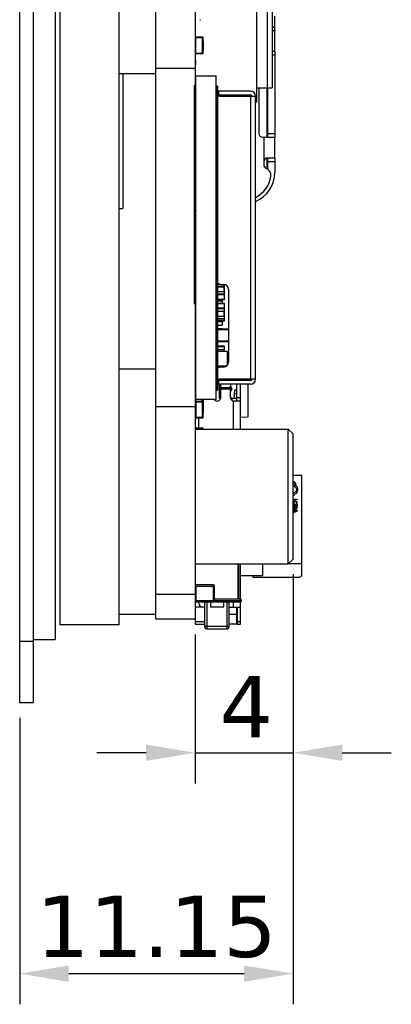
# Model space of a CAD drawing. Header units: millimetres. Extents: x 344 to 667, y 229 to 335.
# Tile 2 of 206: x 506 to 521, y 229 to 269. Entities that reach past the tile are written whole.
import ezdxf

# ---------------------------------------------------------------- set-up
doc = ezdxf.new("R2010")
doc.units = ezdxf.units.MM
doc.header["$LTSCALE"] = 0.5
doc.header["$PDMODE"] = 3
doc.header["$PDSIZE"] = 0.3125
doc.layers.get('0').update_dxf_attribs({"linetype": 'CONTINUOUS'})
doc.layers.get('Defpoints').update_dxf_attribs({"linetype": 'CONTINUOUS'})
doc.layers.add('Dim', color=6, linetype='CONTINUOUS', lineweight=13)
doc.styles.add('Verdana', font='verdana.ttf', dxfattribs={"height": 2.5})
doc.dimstyles.new('aaaaaaaa 3.0', dxfattribs={"dimtxt": 2.5, "dimasz": 2, "dimexe": 1.25, "dimexo": 0.625, "dimtad": 1, "dimzin": 9, "dimdsep": 46, "dimtxsty": 'Verdana', "dimcen": 0, "dimazin": 0, "dimtfac": 1, "dimtmove": 0, "dimatfit": 3, "dimfxl": 1, "dimlwd": 25, "dimlwe": 25, "dimarcsym": 0})

# ---------------------------------------------------------------- blocks, each defined once
blk = doc.blocks.new('*D27')
at = {"layer": 'Defpoints', "color": 0}
for p in [(517.35, 246.733), (513.35, 244.283), (517.35, 238.831)]:
    blk.add_point(p, dxfattribs=at)
at = {"layer": 'Dim', "color": 0, "lineweight": 25}
for p, q in [((517.35, 246.108), (517.35, 237.581)), ((513.35, 243.658), (513.35, 237.581)), ((511.35, 238.831), (509.35, 238.831)), ((513.35, 238.831), (517.35, 238.831)), ((519.35, 238.831), (521.35, 238.831))]:
    blk.add_line(p, q, dxfattribs=at)
at = {"layer": 'Dim', "color": 0}
for points in [[(511.35, 238.498), (511.35, 239.165), (513.35, 238.831)], [(519.35, 239.165), (519.35, 238.498), (517.35, 238.831)]]:
    blk.add_solid(points, dxfattribs=at)
at = {"layer": 'Dim', "color": 0, "insert": (515.44, 240.706), "char_height": 2.5, "attachment_point": 5, "style": 'Verdana'}
blk.add_mtext('4', dxfattribs=at)
blk = doc.blocks.new('*D28')
at = {"layer": 'Defpoints', "color": 0}
for p in [(517.35, 246.733), (506.2, 240.883), (517.35, 229.822)]:
    blk.add_point(p, dxfattribs=at)
at = {"layer": 'Dim', "color": 0, "lineweight": 25}
for p, q in [((517.35, 246.108), (517.35, 228.572)), ((506.2, 240.258), (506.2, 228.572)), ((508.2, 229.822), (515.35, 229.822))]:
    blk.add_line(p, q, dxfattribs=at)
at = {"layer": 'Dim', "color": 0}
for points in [[(508.2, 230.156), (508.2, 229.489), (506.2, 229.822)], [(515.35, 229.489), (515.35, 230.156), (517.35, 229.822)]]:
    blk.add_solid(points, dxfattribs=at)
at = {"layer": 'Dim', "color": 0, "insert": (511.775, 231.728), "char_height": 2.5, "attachment_point": 5, "style": 'Verdana'}
blk.add_mtext('11.15', dxfattribs=at)

msp = doc.modelspace()

# ---------------------------------------------------------------- linework, layer by layer
at = {"linetype": 'Continuous'}
for p, q in [((506.2, 240.883), (506.2, 307.683)), ((506.75, 307.683), (506.75, 240.883)), ((507.65, 305.113), (507.65, 243.453)), ((507.85, 244.053), (507.85, 304.513)), ((510.25, 244.053), (510.25, 304.513)), ((511.75, 266.733), (511.75, 304.283)), ((513.35, 304.283), (513.35, 266.733)), ((515.87, 265.38), (515.87, 282.78)), ((516.288, 282.613), (516.288, 265.953)), ((516.5, 282.613), (516.5, 265.953)), ((513.37, 268.022), (513.37, 268.725)), ((513.551, 268.725), (513.571, 268.725)), ((516.6, 268.293), (516.6, 268.874)), ((513.37, 268.589), (513.35, 268.589)), ((516.5, 268.434), (516.6, 268.434)), ((516.5, 268.284), (516.597, 268.284)), ((516.6, 267.434), (516.6, 268.284)), ((513.37, 268.143), (513.35, 268.143)), ((513.37, 268.088), (513.35, 268.088)), ((513.35, 268.022), (513.675, 268.022)), ((513.375, 267.922), (513.35, 267.922)), ((513.375, 267.921), (513.35, 267.921)), ((513.375, 267.921), (513.35, 267.921)), ((513.375, 267.921), (513.35, 267.921)), ((513.375, 267.921), (513.35, 267.921)), ((513.375, 267.921), (513.35, 267.921)), ((513.375, 267.921), (513.35, 267.921)), ((513.366, 267.839), (513.37, 267.839)), ((513.366, 267.839), (513.366, 267.659)), ((513.37, 267.442), (513.37, 267.922)), ((513.375, 267.997), (513.65, 267.997)), ((513.375, 267.367), (513.375, 267.997)), ((513.65, 267.367), (513.65, 267.997)), ((513.675, 267.972), (513.65, 267.972)), ((513.675, 267.922), (513.65, 267.922)), ((513.675, 267.342), (513.675, 268.022)), ((513.675, 267.883), (513.685, 267.883)), ((513.675, 267.856), (513.685, 267.856)), ((513.675, 267.847), (513.685, 267.847)), ((513.675, 267.847), (513.685, 267.847)), ((513.675, 267.847), (513.685, 267.847)), ((513.675, 267.847), (513.685, 267.847)), ((513.675, 267.847), (513.685, 267.847)), ((513.675, 267.846), (513.685, 267.846)), ((513.675, 267.846), (513.685, 267.846)), ((513.685, 267.883), (513.685, 267.846)), ((513.37, 267.603), (513.35, 267.603)), ((513.375, 267.442), (513.35, 267.442)), ((513.366, 267.659), (513.37, 267.659)), ((513.675, 267.442), (513.65, 267.442)), ((513.675, 267.81), (513.685, 267.81)), ((513.675, 267.759), (513.685, 267.759)), ((513.675, 267.708), (513.685, 267.708)), ((513.675, 267.708), (513.685, 267.708)), ((513.675, 267.708), (513.685, 267.708)), ((513.675, 267.708), (513.685, 267.708)), ((513.675, 267.708), (513.685, 267.708)), ((513.675, 267.708), (513.685, 267.708)), ((513.675, 267.708), (513.685, 267.708)), ((513.675, 267.695), (513.685, 267.695)), ((513.675, 267.693), (513.685, 267.693)), ((513.675, 267.648), (513.685, 267.648)), ((513.675, 267.599), (513.685, 267.599)), ((513.675, 267.593), (513.685, 267.593)), ((513.675, 267.593), (513.685, 267.593)), ((513.675, 267.593), (513.685, 267.593)), ((513.675, 267.593), (513.685, 267.593)), ((513.675, 267.593), (513.685, 267.593)), ((513.675, 267.593), (513.685, 267.593)), ((513.675, 267.593), (513.685, 267.593)), ((513.675, 267.58), (513.685, 267.58)), ((513.675, 267.528), (513.685, 267.528)), ((513.675, 267.478), (513.685, 267.478)), ((513.675, 267.478), (513.685, 267.478)), ((513.675, 267.477), (513.685, 267.477)), ((513.675, 267.477), (513.685, 267.477)), ((513.675, 267.477), (513.685, 267.477)), ((513.675, 267.477), (513.685, 267.477)), ((513.675, 267.477), (513.685, 267.477)), ((513.685, 267.81), (513.685, 267.708)), ((513.685, 267.695), (513.685, 267.593)), ((513.685, 267.58), (513.685, 267.477)), ((516.597, 267.434), (516.5, 267.434)), ((516.6, 267.426), (516.6, 263.943)), ((513.35, 267.342), (513.675, 267.342)), ((513.35, 267.341), (513.675, 267.341)), ((513.35, 267.341), (513.675, 267.341)), ((513.35, 267.341), (513.675, 267.341)), ((513.35, 267.341), (513.675, 267.341)), ((513.35, 267.341), (513.675, 267.341)), ((513.35, 267.341), (513.675, 267.341)), ((513.37, 267.084), (513.35, 267.084)), ((513.37, 267.059), (513.366, 267.059)), ((513.366, 267.059), (513.366, 266.879)), ((513.37, 266.359), (513.37, 267.342)), ((513.375, 267.367), (513.65, 267.367)), ((513.675, 267.392), (513.65, 267.392)), ((516.6, 267.284), (516.5, 267.284)), ((513.35, 266.733), (511.75, 266.733)), ((511.75, 244.274), (511.75, 266.732)), ((513.35, 266.732), (513.35, 266.042)), ((513.37, 266.879), (513.366, 266.879)), ((513.366, 266.879), (513.366, 266.878)), ((511.75, 266.523), (510.25, 266.523)), ((510.4, 266.523), (510.4, 261.023)), ((513.37, 266.488), (513.35, 266.488)), ((513.366, 266.265), (513.35, 266.265)), ((513.366, 266.264), (513.35, 266.264)), ((513.366, 266.346), (513.385, 266.346)), ((513.366, 266.346), (513.366, 266.207)), ((513.385, 266.433), (514.215, 266.433)), ((513.385, 253.233), (513.385, 266.433)), ((514.215, 253.233), (514.215, 266.433)), ((513.368, 266.042), (513.333, 266.042)), ((513.333, 263.427), (513.333, 266.042)), ((513.333, 265.991), (513.368, 265.991)), ((513.35, 266.207), (513.385, 266.207)), ((513.385, 266.132), (513.35, 266.132)), ((513.368, 266.042), (513.368, 263.427)), ((513.375, 266.182), (513.385, 266.182)), ((513.375, 266.132), (513.375, 266.182)), ((514.232, 265.924), (514.215, 265.924)), ((514.267, 266.015), (514.232, 266.015)), ((514.232, 263.4), (514.232, 266.015)), ((514.232, 265.964), (514.267, 265.964)), ((514.267, 266.015), (514.267, 263.4)), ((515.87, 265.953), (516.5, 265.953)), ((515.95, 265.953), (515.95, 264.084)), ((516.28, 265.953), (516.28, 263.934)), ((516.3, 265.953), (516.3, 263.943)), ((513.385, 265.432), (513.368, 265.432)), ((514.232, 265.619), (514.215, 265.619)), ((515.615, 265.812), (514.267, 265.812)), ((514.267, 265.662), (515.615, 265.662)), ((514.315, 265.662), (514.315, 265.812)), ((514.315, 265.612), (515.815, 265.612)), ((515.615, 265.612), (515.615, 254.062)), ((515.815, 254.062), (515.815, 265.612)), ((513.385, 265.332), (513.368, 265.332)), ((513.385, 265.082), (513.368, 265.082)), ((515.815, 265.38), (515.87, 265.38)), ((515.815, 265.378), (515.87, 265.378)), ((513.368, 264.982), (513.385, 264.982)), ((513.385, 264.834), (513.368, 264.834)), ((513.385, 264.832), (513.368, 264.832)), ((513.385, 264.432), (513.368, 264.432)), ((513.385, 264.431), (513.368, 264.431)), ((513.368, 264.375), (513.385, 264.375)), ((513.385, 264.032), (513.368, 264.032)), ((514.232, 263.829), (514.215, 263.829)), ((516.1, 263.934), (516.597, 263.934)), ((516.15, 263.934), (516.15, 262.806)), ((516.3, 264.084), (516.6, 264.084)), ((516.6, 263.084), (516.6, 263.934)), ((513.368, 263.478), (513.333, 263.478)), ((513.333, 263.427), (513.368, 263.427)), ((513.333, 259.237), (513.333, 263.427)), ((513.385, 263.632), (513.368, 263.632)), ((513.385, 263.631), (513.368, 263.631)), ((513.368, 263.427), (513.368, 259.237)), ((514.232, 263.524), (514.215, 263.524)), ((514.267, 263.45), (514.232, 263.45)), ((513.368, 263.355), (513.385, 263.355)), ((513.368, 263.294), (513.385, 263.294)), ((513.368, 263.274), (513.385, 263.274)), ((513.385, 263.232), (513.368, 263.232)), ((514.232, 263.4), (514.267, 263.4)), ((514.232, 259.21), (514.232, 263.399)), ((514.267, 263.399), (514.267, 259.21)), ((516.28, 263.081), (516.28, 262.689)), ((516.597, 263.084), (516.3, 263.084)), ((516.3, 263.084), (516.3, 262.637)), ((516.6, 263.076), (516.6, 262.494)), ((513.385, 262.832), (513.368, 262.832)), ((513.385, 262.831), (513.368, 262.831)), ((513.381, 262.532), (513.381, 262.831)), ((516.6, 262.934), (516.3, 262.934)), ((513.385, 262.532), (513.368, 262.532)), ((513.385, 262.432), (513.368, 262.432)), ((513.368, 261.852), (513.333, 261.852)), ((513.333, 261.801), (513.368, 261.801)), ((513.385, 262.032), (513.368, 262.032)), ((514.267, 261.825), (514.232, 261.825)), ((513.385, 261.632), (513.368, 261.632)), ((514.232, 261.734), (514.215, 261.734)), ((514.232, 261.429), (514.215, 261.429)), ((514.232, 261.774), (514.267, 261.774)), ((510.25, 261.023), (510.4, 261.023)), ((513.385, 261.232), (513.368, 261.232)), ((513.385, 261.082), (513.368, 261.082)), ((513.368, 260.971), (513.385, 260.971)), ((513.385, 260.875), (513.368, 260.875)), ((513.385, 260.832), (513.368, 260.832)), ((513.375, 260.946), (513.385, 260.946)), ((513.375, 260.946), (513.375, 260.935)), ((513.385, 260.936), (513.381, 260.936)), ((513.381, 260.832), (513.381, 260.936)), ((513.381, 260.905), (513.385, 260.905)), ((513.385, 260.432), (513.368, 260.432)), ((513.385, 260.032), (513.368, 260.032)), ((513.385, 259.632), (513.368, 259.632)), ((513.368, 259.288), (513.333, 259.288)), ((513.333, 259.237), (513.368, 259.237)), ((513.333, 257.142), (513.333, 259.237)), ((513.368, 259.237), (513.368, 257.142)), ((513.385, 259.232), (513.368, 259.232)), ((514.267, 259.26), (514.232, 259.26)), ((514.232, 259.21), (514.267, 259.21)), ((514.232, 253.615), (514.232, 259.209)), ((514.267, 259.209), (514.267, 253.615)), ((513.385, 258.832), (513.368, 258.832)), ((513.385, 258.831), (513.368, 258.831)), ((513.385, 258.609), (513.368, 258.609)), ((513.381, 258.582), (513.381, 258.831)), ((513.385, 258.582), (513.368, 258.582)), ((513.385, 258.432), (513.368, 258.432)), ((513.385, 258.032), (513.368, 258.032)), ((514.267, 257.962), (514.314, 257.962)), ((514.267, 257.941), (514.358, 257.941)), ((514.267, 257.938), (514.376, 257.938)), ((514.54, 257.839), (514.267, 257.839)), ((514.27, 257.962), (514.27, 257.941)), ((514.275, 257.829), (514.525, 257.829)), ((514.275, 257.627), (514.275, 257.829)), ((514.415, 257.932), (514.515, 257.932)), ((514.525, 257.829), (514.525, 257.627)), ((514.535, 257.627), (514.535, 257.822)), ((514.54, 257.928), (514.54, 257.839)), ((514.55, 257.634), (514.55, 257.927)), ((513.368, 257.662), (513.333, 257.662)), ((513.333, 257.611), (513.368, 257.611)), ((513.385, 257.732), (513.368, 257.732)), ((513.385, 257.632), (513.368, 257.632)), ((514.267, 257.635), (514.232, 257.635)), ((514.232, 257.584), (514.267, 257.584)), ((514.54, 257.627), (514.267, 257.627)), ((514.54, 257.528), (514.267, 257.528)), ((514.267, 257.514), (514.54, 257.514)), ((514.54, 257.627), (514.54, 257.313)), ((514.55, 257.323), (514.55, 257.62)), ((514.715, 257.732), (514.715, 254.762)), ((513.368, 257.193), (513.333, 257.193)), ((513.333, 257.142), (513.368, 257.142)), ((513.35, 257.142), (513.35, 244.071)), ((513.35, 257.132), (513.385, 257.132)), ((513.385, 257.009), (513.35, 257.009)), ((513.385, 257.232), (513.368, 257.232)), ((513.381, 256.978), (513.381, 257.132)), ((514.54, 257.316), (514.267, 257.316)), ((514.267, 257.313), (514.54, 257.313)), ((514.45, 257.255), (514.267, 257.255)), ((514.54, 257.156), (514.267, 257.156)), ((514.267, 257.153), (514.54, 257.153)), ((514.27, 257.313), (514.27, 257.262)), ((514.27, 257.262), (514.45, 257.262)), ((514.45, 257.262), (514.45, 257.156)), ((514.54, 257.156), (514.54, 256.842)), ((514.55, 256.849), (514.55, 257.146)), ((513.385, 256.832), (513.35, 256.832)), ((513.381, 256.978), (513.385, 256.978)), ((514.54, 256.955), (514.267, 256.955)), ((514.267, 256.941), (514.54, 256.941)), ((514.267, 256.842), (514.54, 256.842)), ((514.267, 256.63), (514.54, 256.63)), ((514.275, 256.64), (514.275, 256.842)), ((514.275, 256.64), (514.525, 256.64)), ((514.525, 256.842), (514.525, 256.64)), ((514.535, 256.647), (514.535, 256.842)), ((514.54, 256.63), (514.54, 256.447)), ((514.55, 256.457), (514.55, 256.835)), ((513.385, 256.432), (513.35, 256.432)), ((513.385, 256.431), (513.35, 256.431)), ((513.385, 256.209), (513.35, 256.209)), ((513.381, 256.178), (513.381, 256.431)), ((513.381, 256.178), (513.385, 256.178)), ((514.54, 256.531), (514.267, 256.531)), ((514.54, 256.528), (514.267, 256.528)), ((514.55, 256.457), (514.267, 256.457)), ((514.267, 256.447), (514.54, 256.447)), ((514.45, 256.406), (514.267, 256.406)), ((514.267, 256.265), (514.45, 256.265)), ((514.27, 256.447), (514.27, 256.414)), ((514.27, 256.414), (514.45, 256.414)), ((514.27, 256.265), (514.27, 256.131)), ((514.45, 256.414), (514.45, 256.265)), ((513.385, 256.032), (513.35, 256.032)), ((514.215, 256.059), (514.232, 256.059)), ((514.45, 256.124), (514.267, 256.124)), ((514.715, 256.103), (514.267, 256.103)), ((514.267, 256.093), (514.715, 256.093)), ((514.27, 256.131), (514.45, 256.131)), ((514.45, 256.131), (514.45, 256.103)), ((513.385, 255.632), (513.35, 255.632)), ((513.385, 255.631), (513.35, 255.631)), ((513.385, 255.409), (513.35, 255.409)), ((513.381, 255.378), (513.381, 255.631)), ((513.381, 255.378), (513.385, 255.378)), ((514.232, 255.739), (514.215, 255.739)), ((514.232, 255.534), (514.215, 255.534)), ((514.715, 255.613), (514.267, 255.613)), ((514.267, 255.603), (514.715, 255.603)), ((514.54, 255.411), (514.267, 255.411)), ((514.267, 255.401), (514.55, 255.401)), ((514.54, 255.411), (514.54, 255.261)), ((514.55, 255.261), (514.55, 255.401)), ((513.385, 255.232), (513.35, 255.232)), ((514.232, 255.229), (514.215, 255.229)), ((514.55, 255.261), (514.267, 255.261)), ((514.27, 255.147), (514.267, 255.147)), ((514.267, 255.047), (514.27, 255.047)), ((514.67, 255.197), (514.27, 255.197)), ((514.27, 255.197), (514.27, 254.597)), ((514.275, 255.197), (514.275, 255.261)), ((514.525, 255.261), (514.525, 255.197)), ((514.535, 255.197), (514.535, 255.261)), ((514.67, 254.637), (514.67, 255.197)), ((513.385, 254.832), (513.35, 254.832)), ((513.385, 254.831), (513.35, 254.831)), ((513.385, 254.609), (513.35, 254.609)), ((513.381, 254.578), (513.381, 254.831)), ((513.381, 254.578), (513.385, 254.578)), ((514.27, 254.747), (514.267, 254.747)), ((514.267, 254.647), (514.27, 254.647)), ((514.626, 254.597), (514.27, 254.597)), ((510.25, 254.483), (511.75, 254.483)), ((513.35, 254.565), (513.385, 254.565)), ((513.35, 254.565), (513.385, 254.565)), ((513.385, 254.332), (513.35, 254.332)), ((513.385, 254.232), (513.35, 254.232)), ((514.515, 254.562), (514.415, 254.562)), ((514.215, 254.012), (514.232, 254.012)), ((514.232, 253.862), (514.215, 253.862)), ((515.615, 254.012), (514.267, 254.012)), ((515.615, 253.862), (514.267, 253.862)), ((515.815, 254.062), (514.315, 254.062)), ((514.315, 253.862), (514.315, 254.012)), ((514.35, 254.012), (514.35, 254.061)), ((514.35, 253.271), (514.35, 253.862)), ((514.4, 253.785), (514.403, 253.862)), ((514.4, 253.322), (514.4, 253.785)), ((514.408, 254.012), (514.41, 254.061)), ((514.791, 254.061), (514.793, 254.012)), ((514.798, 253.862), (514.8, 253.785)), ((514.8, 253.322), (514.8, 253.785)), ((515.05, 254.012), (515.05, 254.061)), ((515.05, 253.173), (515.05, 253.862)), ((515.2, 254.061), (515.2, 254.012)), ((515.2, 252.032), (515.2, 253.862)), ((515.501, 254.061), (515.501, 254.012)), ((515.501, 253.862), (515.501, 252.518)), ((513.385, 253.532), (513.35, 253.532)), ((513.35, 253.42), (513.385, 253.42)), ((513.375, 253.395), (513.385, 253.395)), ((513.375, 253.395), (513.375, 253.384)), ((513.385, 253.385), (513.381, 253.385)), ((513.381, 253.171), (513.381, 253.385)), ((514.267, 253.665), (514.232, 253.665)), ((514.232, 253.615), (514.267, 253.615)), ((514.8, 253.706), (514.4, 253.706)), ((514.4, 253.672), (514.8, 253.672)), ((514.812, 253.758), (514.8, 253.765)), ((514.84, 253.725), (514.812, 253.758)), ((514.855, 253.67), (514.855, 253.67)), ((514.951, 253.621), (514.925, 253.271)), ((514.94, 253.477), (515.05, 253.469)), ((515.05, 253.614), (514.951, 253.621)), ((513.385, 253.324), (513.35, 253.324)), ((513.35, 253.171), (513.675, 253.171)), ((513.35, 253.071), (513.375, 253.071)), ((513.375, 253.146), (513.65, 253.146)), ((513.375, 253.146), (513.375, 252.516)), ((513.381, 253.354), (513.385, 253.354)), ((514.215, 253.233), (513.385, 253.233)), ((513.625, 253.233), (513.625, 253.171)), ((513.65, 252.516), (513.65, 253.146)), ((513.675, 253.121), (513.65, 253.121)), ((513.65, 253.071), (513.675, 253.071)), ((513.655, 253.171), (513.655, 253.233)), ((513.658, 253.215), (513.655, 253.215)), ((513.658, 253.206), (513.655, 253.206)), ((513.658, 253.206), (513.655, 253.206)), ((513.658, 253.186), (513.655, 253.186)), ((513.658, 253.177), (513.655, 253.177)), ((513.658, 253.233), (513.658, 253.186)), ((513.658, 253.177), (513.658, 253.171)), ((513.675, 252.491), (513.675, 253.233)), ((513.675, 253.182), (513.685, 253.182)), ((513.675, 253.168), (513.685, 253.168)), ((513.675, 253.066), (513.685, 253.066)), ((513.675, 253.053), (513.685, 253.053)), ((513.675, 253.035), (513.685, 253.035)), ((513.675, 252.985), (513.685, 252.985)), ((513.685, 253.233), (513.685, 253.182)), ((513.685, 253.168), (513.685, 253.066)), ((513.685, 253.053), (513.685, 252.933)), ((514.391, 253.271), (514.35, 253.271)), ((514.814, 253.327), (514.8, 253.336)), ((515.05, 253.271), (514.81, 253.271)), ((514.841, 253.294), (514.814, 253.327)), ((514.848, 253.271), (514.841, 253.294)), ((514.85, 253.271), (514.85, 253.212)), ((514.9, 253.18), (514.9, 252.032)), ((515.05, 253.172), (514.95, 253.172)), ((515.05, 253.321), (515.2, 253.321)), ((515.2, 253.171), (515.05, 253.172)), ((513.35, 252.933), (511.75, 252.933)), ((513.35, 252.591), (513.375, 252.591)), ((513.65, 252.591), (513.675, 252.591)), ((513.675, 252.933), (513.685, 252.933)), ((513.675, 252.92), (513.685, 252.92)), ((513.675, 252.818), (513.685, 252.818)), ((513.675, 252.804), (513.685, 252.804)), ((513.675, 252.754), (513.685, 252.754)), ((513.675, 252.702), (513.685, 252.702)), ((513.675, 252.666), (513.685, 252.666)), ((513.675, 252.643), (513.685, 252.643)), ((513.675, 252.629), (513.685, 252.629)), ((513.685, 252.92), (513.685, 252.818)), ((513.685, 252.804), (513.685, 252.702)), ((513.685, 252.666), (513.685, 252.629)), ((513.35, 252.491), (513.675, 252.491)), ((513.375, 252.516), (513.65, 252.516)), ((513.5, 252.087), (513.5, 252.491)), ((513.675, 252.541), (513.65, 252.541)), ((515.501, 252.518), (515.2, 252.502)), ((513.35, 252.087), (513.675, 252.087)), ((513.35, 252.032), (517.15, 252.032)), ((513.375, 252.062), (513.65, 252.062)), ((513.375, 252.062), (513.375, 252.051)), ((513.625, 252.051), (513.381, 252.051)), ((513.381, 252.032), (513.381, 252.051)), ((513.625, 252.051), (513.625, 252.032)), ((513.65, 252.037), (513.65, 252.062)), ((513.675, 252.037), (513.651, 252.037)), ((513.675, 252.032), (513.675, 252.087)), ((517.35, 251.832), (517.15, 252.032)), ((517.15, 246.532), (517.15, 252.032)), ((517.35, 246.732), (517.35, 251.832)), ((517.701, 250.141), (517.35, 250.141)), ((517.701, 246.041), (517.701, 250.141)), ((517.364, 249.424), (517.364, 249.432)), ((517.371, 249.178), (517.506, 249.178)), ((517.371, 249.107), (517.371, 249.178)), ((517.386, 249.107), (517.371, 249.107)), ((517.371, 248.972), (517.506, 248.972)), ((517.371, 248.9), (517.371, 248.972)), ((517.393, 249), (517.376, 249)), ((517.506, 249.161), (517.386, 249.161)), ((517.386, 249.161), (517.386, 249.107)), ((517.432, 248.955), (517.386, 248.955)), ((517.386, 248.955), (517.386, 248.9)), ((517.432, 248.906), (517.432, 248.955)), ((517.491, 248.955), (517.447, 248.955)), ((517.447, 248.955), (517.447, 248.906)), ((517.503, 249), (517.485, 249)), ((517.491, 248.903), (517.491, 248.955)), ((517.506, 249.178), (517.506, 249.161)), ((517.506, 248.972), (517.506, 248.903)), ((517.386, 248.9), (517.371, 248.9)), ((517.371, 248.874), (517.506, 248.874)), ((517.371, 248.837), (517.371, 248.874)), ((517.506, 248.704), (517.371, 248.756)), ((517.371, 248.737), (517.371, 248.756)), ((517.371, 248.737), (517.408, 248.724)), ((517.371, 248.634), (517.506, 248.686)), ((517.408, 248.667), (517.371, 248.653)), ((517.371, 248.634), (517.371, 248.653)), ((517.386, 248.856), (517.491, 248.856)), ((517.386, 248.837), (517.386, 248.856)), ((517.408, 248.667), (517.408, 248.724)), ((517.423, 248.718), (517.48, 248.698)), ((517.423, 248.673), (517.423, 248.718)), ((517.48, 248.693), (517.423, 248.673)), ((517.447, 248.906), (517.432, 248.906)), ((517.481, 248.693), (517.48, 248.693)), ((517.486, 248.696), (517.49, 248.695)), ((517.506, 248.903), (517.491, 248.903)), ((517.491, 248.856), (517.491, 248.836)), ((517.506, 248.874), (517.506, 248.835)), ((517.506, 248.704), (517.506, 248.686)), ((517.35, 246.732), (517.15, 246.532)), ((517.701, 246.541), (517.159, 246.541)), ((513.35, 246.532), (517.15, 246.532)), ((515.089, 246.532), (515.089, 245.094)), ((515.139, 245.094), (515.139, 246.532)), ((515.2, 245.094), (515.2, 246.532)), ((516.101, 246.532), (516.101, 246.041)), ((516.101, 246.041), (515.2, 246.041)), ((515.701, 246.041), (515.701, 245.991)), ((515.701, 245.991), (517.601, 245.991)), ((517.701, 246.041), (517.687, 246.041)), ((514.089, 245.681), (513.35, 245.681)), ((513.389, 245.631), (514.139, 245.631)), ((513.389, 245.031), (513.389, 245.631)), ((514.089, 245.681), (514.089, 245.044)), ((514.139, 245.094), (514.139, 245.631)), ((513.35, 245.283), (511.75, 245.283)), ((513.35, 244.981), (515.189, 244.981)), ((513.379, 245.02), (513.389, 245.031)), ((515.239, 245.031), (513.389, 245.031)), ((513.5, 244.922), (513.5, 244.98)), ((513.739, 244.981), (513.739, 243.981)), ((513.839, 243.881), (513.839, 244.981)), ((513.973, 244.981), (513.973, 244.781)), ((514.139, 245.094), (514.089, 245.044)), ((514.089, 245.044), (515.239, 245.044)), ((515.189, 245.094), (514.139, 245.094)), ((514.52, 244.781), (514.52, 244.981)), ((514.639, 244.981), (514.639, 243.881)), ((514.739, 243.981), (514.739, 244.981)), ((514.9, 244.98), (514.9, 244.772)), ((515.189, 245.094), (515.189, 244.981)), ((515.2, 244.771), (515.2, 244.98)), ((515.239, 245.031), (515.239, 245.044)), ((513.739, 244.772), (513.35, 244.772)), ((513.973, 244.781), (514.52, 244.781)), ((514.739, 244.772), (515.08, 244.772)), ((515.05, 244.07), (515.05, 244.771)), ((515.08, 244.772), (515.2, 244.771)), ((515.08, 244.071), (515.08, 244.771)), ((515.2, 244.071), (515.2, 244.771)), ((510.25, 244.483), (511.75, 244.483)), ((513.35, 244.274), (511.75, 244.274)), ((513.739, 244.167), (513.35, 244.167)), ((515.05, 244.47), (514.739, 244.47)), ((515.08, 244.167), (515.05, 244.196)), ((515.2, 244.167), (515.08, 244.167)), ((510.25, 244.053), (507.85, 244.053)), ((513.35, 244.071), (513.739, 244.071)), ((514.739, 243.981), (513.739, 243.981)), ((513.839, 243.881), (514.639, 243.881)), ((515.05, 244.07), (514.739, 244.07)), ((515.05, 244.101), (515.08, 244.071)), ((515.072, 244.07), (515.08, 244.07)), ((515.08, 244.071), (515.2, 244.071)), ((506.2, 243.383), (506.75, 243.383)), ((506.75, 243.453), (507.65, 243.453)), ((506.2, 240.883), (506.75, 240.883))]:
    msp.add_line(p, q, dxfattribs=at)
for points in [[(514.81, 254.012), (514.838, 254.042), (514.845, 254.061)], [(514.8, 253.575), (514.808, 253.58), (514.838, 253.612), (514.854, 253.658), (514.855, 253.67)], [(514.855, 253.67), (514.855, 253.679), (514.84, 253.725)]]:
    msp.add_lwpolyline(points, dxfattribs=at)
for centre, radius, start, end in [((513.386, 267.839), 0.02, 140.9365, 180), ((513.386, 266.879), 0.02, 180, 219.0635), ((513.386, 266.879), 0.02, 180, 219.0635), ((513.386, 266.878), 0.02, 180, 219.0635), ((513.386, 266.346), 0.02, 93.2165, 180), ((514.315, 265.512), 0.1, 146.4532, 180), ((514.315, 265.512), 0.1, 90, 119.4289), ((515.615, 265.612), 0.2, 0, 90), ((515.615, 265.612), 0.05, 0, 90), ((513.396, 264.375), 0.03, 111.9355, 161.3825), ((516.2, 264.324), 0.1, 323.6389, 360), ((516.1, 264.084), 0.15, 180, 270), ((516.3, 262.934), 0.15, 90, 180.0006), ((516.2, 263.044), 0.1, 0, 23.2379), ((516.3, 262.806), 0.15, 180, 249.537), ((516.143, 262.384), 0.3, 352.3842, 69.537), ((516.213, 262.619), 0.0967, 26.2916, 46.3972), ((515.32, 262.494), 1.28, 292.8564, 360), ((515.32, 262.494), 1.13, 296.1128, 352.3842), ((514.415, 258.132), 0.2, 180, 202.651), ((514.415, 258.132), 0.2, 221.366, 270), ((514.515, 257.732), 0.2, 0, 90), ((514.54, 257.323), 0.01, 270, 0), ((514.54, 257.146), 0.01, 0, 90), ((514.54, 256.538), 0.01, 270, 0), ((514.54, 256.457), 0.01, 270, 0), ((514.54, 255.401), 0.01, 0, 90), ((514.515, 254.762), 0.2, 270, 0), ((514.415, 254.362), 0.2, 157.3494, 180), ((514.415, 254.362), 0.2, 90, 138.6344), ((514.315, 254.162), 0.1, 180, 213.5462), ((514.315, 254.162), 0.1, 240.5714, 270), ((515.615, 254.062), 0.2, 270, 0), ((515.615, 254.062), 0.05, 270, 0), ((514.698, 254.024), 0.396, 285.5698, 286.4603), ((514.725, 253.933), 0.301, 286.4111, 288.4473), ((514.25, 253.322), 0.15, 216.3761, 0), ((514.95, 253.322), 0.15, 180, 270), ((514.729, 253.223), 0.0998, 29.9264, 38.0707), ((513.625, 252.021), 0.0305, 21.8332, 90), ((517.309, 249.749), 0.155, 45.047, 74.487), ((517.289, 249.424), 0.0753, 324.668, 359.9264), ((517.601, 246.091), 0.1, 270, 360), ((514.089, 245.631), 0.05, 360, 90), ((515.189, 245.044), 0.05, 360, 90), ((515.189, 245.031), 0.05, 270, 360), ((515.189, 245.03), 0.05, 270, 360), ((515.189, 245.03), 0.05, 270, 360), ((515.189, 245.03), 0.05, 270, 360), ((515.189, 245.029), 0.05, 270, 360), ((515.189, 245.029), 0.05, 270, 360), ((513.65, 244.922), 0.15, 180, 270), ((513.839, 243.981), 0.1, 180, 270), ((513.839, 243.98), 0.1, 180, 270), ((513.839, 243.98), 0.1, 180, 270), ((513.839, 243.98), 0.1, 180, 270), ((513.839, 243.979), 0.1, 180, 270), ((513.839, 243.979), 0.1, 180, 270), ((514.639, 243.981), 0.1, 270, 360), ((514.639, 243.98), 0.1, 270, 360), ((514.639, 243.98), 0.1, 270, 360), ((514.639, 243.98), 0.1, 270, 360), ((514.639, 243.979), 0.1, 270, 360), ((514.639, 243.979), 0.1, 270, 360)]:
    msp.add_arc(centre, radius, start, end, dxfattribs=at)
for points, knots in [([(516.6, 268.293), (516.6, 268.292), (516.6, 268.289), (516.6, 268.286), (516.598, 268.284), (516.597, 268.284)], [0, 0, 0, 0, 0.393437, 0.680881, 1, 1, 1, 1]), ([(516.597, 267.434), (516.598, 267.434), (516.6, 267.432), (516.6, 267.429), (516.6, 267.427), (516.6, 267.426)], [0, 0, 0, 0, 0.319201, 0.606646, 1, 1, 1, 1]), ([(516.3, 263.943), (516.3, 263.941), (516.299, 263.935), (516.294, 263.934), (516.291, 263.934)], [0, 0, 0, 0, 0.499523, 1, 1, 1, 1]), ([(516.6, 263.943), (516.6, 263.942), (516.6, 263.939), (516.6, 263.936), (516.598, 263.934), (516.597, 263.934)], [0, 0, 0, 0, 0.393437, 0.680881, 1, 1, 1, 1]), ([(516.299, 263.081), (516.299, 263.08), (516.3, 263.079), (516.3, 263.077), (516.3, 263.076)], [0, 0, 0, 0, 0.222695, 1, 1, 1, 1]), ([(516.597, 263.084), (516.598, 263.084), (516.6, 263.082), (516.6, 263.079), (516.6, 263.077), (516.6, 263.076)], [0, 0, 0, 0, 0.317087, 0.605494, 1, 1, 1, 1]), ([(514.267, 257.826), (514.267, 257.826), (514.269, 257.828), (514.272, 257.829), (514.275, 257.829)], [0, 0, 0, 0, 0.231345, 1, 1, 1, 1]), ([(514.525, 257.829), (514.526, 257.829), (514.528, 257.828), (514.532, 257.827), (514.534, 257.825), (514.534, 257.823), (514.535, 257.822), (514.535, 257.822)], [0, 0, 0, 0, 0.287446, 0.554291, 0.789025, 0.896432, 1, 1, 1, 1]), ([(514.55, 257.832), (514.55, 257.833), (514.549, 257.834), (514.549, 257.836), (514.547, 257.838), (514.543, 257.839), (514.541, 257.839), (514.54, 257.839)], [0, 0, 0, 0, 0.103568, 0.210975, 0.445708, 0.712554, 1, 1, 1, 1]), ([(514.54, 257.627), (514.541, 257.627), (514.544, 257.628), (514.547, 257.629), (514.549, 257.631), (514.549, 257.633), (514.55, 257.634), (514.55, 257.634)], [0, 0, 0, 0, 0.287586, 0.554097, 0.788717, 0.896239, 1, 1, 1, 1]), ([(514.54, 257.627), (514.541, 257.627), (514.543, 257.627), (514.547, 257.625), (514.549, 257.623), (514.549, 257.622), (514.55, 257.621), (514.55, 257.62)], [0, 0, 0, 0, 0.287446, 0.554291, 0.789025, 0.896432, 1, 1, 1, 1]), ([(514.55, 257.521), (514.55, 257.522), (514.549, 257.523), (514.549, 257.524), (514.547, 257.526), (514.543, 257.528), (514.541, 257.528), (514.54, 257.528)], [0, 0, 0, 0, 0.103568, 0.210954, 0.445653, 0.712504, 1, 1, 1, 1]), ([(514.54, 257.514), (514.541, 257.514), (514.543, 257.514), (514.547, 257.516), (514.549, 257.518), (514.549, 257.52), (514.55, 257.521), (514.55, 257.521)], [0, 0, 0, 0, 0.28746, 0.554318, 0.789048, 0.896444, 1, 1, 1, 1]), ([(514.55, 257.323), (514.55, 257.323), (514.549, 257.322), (514.549, 257.32), (514.547, 257.318), (514.543, 257.316), (514.541, 257.316), (514.54, 257.316)], [0, 0, 0, 0, 0.103556, 0.210952, 0.445682, 0.71254, 1, 1, 1, 1]), ([(514.54, 257.153), (514.541, 257.153), (514.543, 257.153), (514.547, 257.151), (514.549, 257.149), (514.549, 257.147), (514.55, 257.146), (514.55, 257.146)], [0, 0, 0, 0, 0.287443, 0.554292, 0.789028, 0.896433, 1, 1, 1, 1]), ([(514.275, 256.64), (514.274, 256.64), (514.271, 256.641), (514.268, 256.642), (514.267, 256.643)], [0, 0, 0, 0, 0.267878, 1, 1, 1, 1]), ([(514.535, 256.647), (514.535, 256.647), (514.534, 256.646), (514.534, 256.644), (514.532, 256.642), (514.528, 256.641), (514.526, 256.64), (514.525, 256.64)], [0, 0, 0, 0, 0.103557, 0.210955, 0.445683, 0.712537, 1, 1, 1, 1]), ([(514.55, 256.948), (514.55, 256.948), (514.549, 256.949), (514.549, 256.951), (514.547, 256.953), (514.543, 256.955), (514.541, 256.955), (514.54, 256.955)], [0, 0, 0, 0, 0.103567, 0.210972, 0.445708, 0.712557, 1, 1, 1, 1]), ([(514.54, 256.941), (514.541, 256.941), (514.543, 256.941), (514.547, 256.943), (514.549, 256.945), (514.549, 256.947), (514.55, 256.948), (514.55, 256.948)], [0, 0, 0, 0, 0.287438, 0.554263, 0.789007, 0.896429, 1, 1, 1, 1]), ([(514.55, 256.849), (514.55, 256.849), (514.549, 256.848), (514.549, 256.846), (514.547, 256.844), (514.543, 256.842), (514.541, 256.842), (514.54, 256.842)], [0, 0, 0, 0, 0.103557, 0.210955, 0.445683, 0.712537, 1, 1, 1, 1]), ([(514.55, 256.835), (514.55, 256.835), (514.549, 256.836), (514.549, 256.838), (514.547, 256.84), (514.543, 256.842), (514.541, 256.842), (514.54, 256.842)], [0, 0, 0, 0, 0.103557, 0.210955, 0.445683, 0.712537, 1, 1, 1, 1]), ([(514.54, 256.63), (514.541, 256.63), (514.543, 256.63), (514.547, 256.632), (514.549, 256.634), (514.549, 256.635), (514.55, 256.636), (514.55, 256.637)], [0, 0, 0, 0, 0.287463, 0.554317, 0.789045, 0.896442, 1, 1, 1, 1]), ([(514.55, 256.538), (514.55, 256.537), (514.549, 256.536), (514.549, 256.535), (514.547, 256.533), (514.543, 256.531), (514.541, 256.531), (514.54, 256.531)], [0, 0, 0, 0, 0.103557, 0.210934, 0.445627, 0.712487, 1, 1, 1, 1]), ([(514.855, 253.67), (514.855, 253.665), (514.847, 253.658), (514.835, 253.652), (514.825, 253.649), (514.82, 253.647)], [0, 0, 0, 0, 0.336349, 0.621931, 1, 1, 1, 1]), ([(517.49, 248.695), (517.49, 248.695), (517.486, 248.695), (517.483, 248.694), (517.481, 248.693)], [0, 0, 0, 0, 0.071342, 1, 1, 1, 1])]:
    msp.add_open_spline(points, degree=3, knots=knots, dxfattribs=at)
for points in [[(517.351, 249.835), (517.384, 249.819), (517.407, 249.786), (517.407, 249.747)], [(517.465, 249.748), (517.465, 249.789), (517.448, 249.829), (517.418, 249.859)], [(517.351, 249.305), (517.381, 249.322), (517.406, 249.35), (517.416, 249.385)], [(517.485, 249.567), (517.485, 249.497), (517.432, 249.44), (517.364, 249.432)], [(517.407, 249.747), (517.407, 249.729), (517.401, 249.71), (517.392, 249.696)], [(517.392, 249.696), (517.446, 249.678), (517.485, 249.628), (517.485, 249.567)], [(517.416, 249.385), (517.445, 249.395), (517.471, 249.414), (517.493, 249.437)], [(517.463, 249.726), (517.464, 249.734), (517.465, 249.74), (517.465, 249.748)], [(517.505, 249.683), (517.494, 249.7), (517.479, 249.713), (517.463, 249.726)], [(517.493, 249.437), (517.524, 249.473), (517.543, 249.52), (517.543, 249.568)], [(517.543, 249.568), (517.543, 249.61), (517.529, 249.65), (517.505, 249.683)], [(517.387, 249.084), (517.375, 249.072), (517.369, 249.057), (517.369, 249.037)], [(517.369, 249.037), (517.369, 249.022), (517.371, 249.01), (517.376, 249)], [(517.384, 249.035), (517.384, 249.049), (517.389, 249.061), (517.398, 249.069)], [(517.393, 249), (517.387, 249.009), (517.384, 249.021), (517.384, 249.035)], [(517.436, 249.101), (517.416, 249.101), (517.399, 249.095), (517.387, 249.084)], [(517.398, 249.069), (517.408, 249.078), (517.421, 249.083), (517.437, 249.083)], [(517.489, 249.082), (517.475, 249.095), (517.458, 249.101), (517.436, 249.101)], [(517.437, 249.083), (517.454, 249.083), (517.468, 249.078), (517.478, 249.068)], [(517.478, 249.068), (517.488, 249.059), (517.493, 249.047), (517.493, 249.032)], [(517.493, 249.032), (517.493, 249.02), (517.49, 249.009), (517.485, 249)], [(517.509, 249.032), (517.509, 249.052), (517.502, 249.068), (517.489, 249.082)], [(517.503, 249), (517.507, 249.008), (517.509, 249.019), (517.509, 249.032)], [(517.371, 248.837), (517.371, 248.815), (517.377, 248.798), (517.39, 248.784)], [(517.4, 248.796), (517.391, 248.806), (517.386, 248.819), (517.386, 248.837)], [(517.39, 248.784), (517.402, 248.77), (517.419, 248.764), (517.44, 248.764)], [(517.44, 248.782), (517.423, 248.782), (517.41, 248.787), (517.4, 248.796)], [(517.478, 248.797), (517.47, 248.787), (517.457, 248.782), (517.44, 248.782)], [(517.44, 248.764), (517.46, 248.764), (517.476, 248.77), (517.488, 248.784)], [(517.491, 248.836), (517.491, 248.82), (517.487, 248.807), (517.478, 248.797)], [(517.48, 248.698), (517.481, 248.697), (517.483, 248.697), (517.486, 248.696)], [(517.488, 248.784), (517.5, 248.798), (517.506, 248.815), (517.506, 248.835)]]:
    msp.add_open_spline(points, degree=3, dxfattribs=at)

# ---------------------------------------------------------------- dimensions: what is measured, and where the dimension line sits
at = {"layer": 'Dim'}
dim = msp.add_linear_dim(base=(517.35, 229.822), p1=(506.2, 240.883), p2=(517.35, 246.733), dimstyle='aaaaaaaa 3.0', dxfattribs=at)
dim.commit()
dim.dimension.update_dxf_attribs({"geometry": '*D28', "text_midpoint": (511.775, 231.728)})
dim = msp.add_linear_dim(base=(517.35, 238.831), p1=(513.35, 244.283), p2=(517.35, 246.733), dimstyle='aaaaaaaa 3.0', dxfattribs=at)
dim.commit()
dim.dimension.update_dxf_attribs({"geometry": '*D27', "text_midpoint": (515.44, 238.831), "dimtype": 160})

doc.saveas('drawing.dxf')
